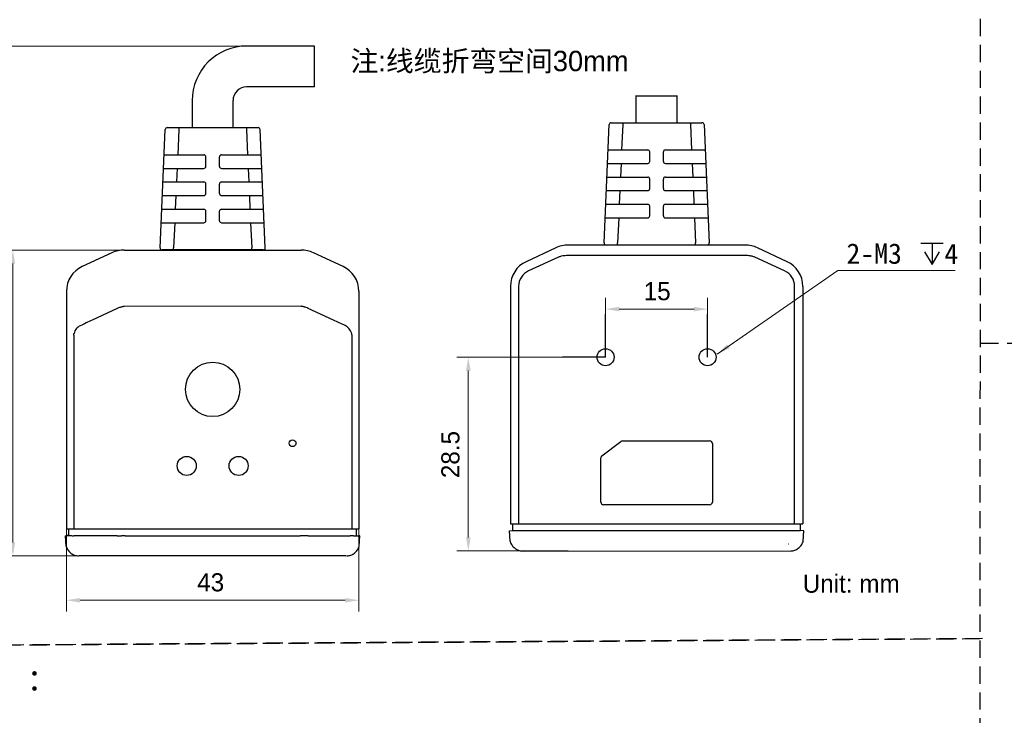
# Model space of a CAD drawing. Header units: millimetres. Extents: x 2329 to 5782, y 1296 to 2780.
# Tile 25 of 123: x 2857 to 3074, y 2064 to 2217. Entities that reach past the tile are written whole.
import ezdxf

# ---------------------------------------------------------------- set-up
doc = ezdxf.new("R2010")
doc.units = ezdxf.units.MM
doc.header["$LTSCALE"] = 0.3
doc.linetypes.add('CENTER', pattern=[50.8, 31.75, -6.35, 6.35, -6.35])
doc.linetypes.add('DASHED', pattern=[19.05, 12.7, -6.35])
doc.layers.add('00-轮廓线', color=7, linetype='Continuous', lineweight=30)
for name, color, linetype in [('00_COMPONENTS', 7, 'Continuous'), ('03_ALL_AXES', 7, 'Continuous'), ('50_ALL_DETAILS', 7, 'Continuous'), ('51__DRAFT_DIMS', 7, 'Continuous')]:
    doc.layers.add(name, color=color, linetype=linetype)
doc.styles.add('11', font='兰亭黑 GBK.TTF', dxfattribs={"height": 3})
doc.styles.add('2', font='兰亭黑 GBK.TTF', dxfattribs={"height": 3})
doc.styles.get("Standard").update_dxf_attribs({"font": 'simsun.ttc'})
doc.styles.add('尺寸值样式', font='兰亭黑 GBK.TTF', dxfattribs={"height": 4})
doc.dimstyles.new('CIRL(32)', dxfattribs={"dimtxt": 4, "dimasz": 3, "dimexe": 2.5, "dimexo": 0, "dimtad": 1, "dimtoh": 1, "dimdec": 3, "dimlfac": 0.666667, "dimdsep": 46, "dimtxsty": '尺寸值样式', "dimcen": 0, "dimclrd": 8, "dimclre": 8, "dimclrt": 7, "dimadec": 0, "dimazin": 0, "dimtp": 0.001, "dimtm": 0.001, "dimtfac": 1, "dimtdec": 3, "dimtofl": 0, "dimtmove": 0, "dimatfit": 0, "dimldrblk": '_FILLED', "dimfxl": 1, "dimtolj": 1, "dimlwd": 15, "dimlwe": 15, "dimarcsym": 0})
doc.dimstyles.new('DE（32)', dxfattribs={"dimscale": 0, "dimtxt": 3, "dimasz": 3, "dimexe": 2.5, "dimexo": 0, "dimtad": 1, "dimtoh": 1, "dimdec": 3, "dimlfac": 0.666667, "dimdsep": 46, "dimtxsty": '尺寸值样式', "dimblk": '_FILLED', "dimcen": 0, "dimclrd": 8, "dimclre": 8, "dimclrt": 7, "dimadec": 0, "dimazin": 0, "dimtp": 0.001, "dimtm": 0.001, "dimtfac": 1, "dimtdec": 3, "dimtmove": 0, "dimatfit": 3, "dimldrblk": '_FILLED', "dimfxl": 1, "dimtolj": 1, "dimlwd": 15, "dimlwe": 15, "dimarcsym": 0})

# ---------------------------------------------------------------- blocks, each defined once
blk = doc.blocks.new('_FILLED')
at = {"color": 0, "linetype": 'ByBlock'}
blk.add_solid([(0, 0), (-1, 0.167), (-1, -0.167)], dxfattribs=at)
blk = doc.blocks.new('*D76')
at = {"layer": '51__DRAFT_DIMS', "color": 8, "lineweight": 15}
for p, q in [((2867.31, 2157.44), (2867.31, 2086.76)), ((2931.81, 2157.44), (2931.81, 2086.76)), ((2870.31, 2089.26), (2928.81, 2089.26))]:
    blk.add_line(p, q, dxfattribs=at)
at = {"layer": 'Defpoints', "color": 0}
for p in [(2867.31, 2157.44), (2931.81, 2157.44), (2931.81, 2089.26)]:
    blk.add_point(p, dxfattribs=at)
at = {"layer": '51__DRAFT_DIMS', "color": 8, "linetype": 'ByBlock', "lineweight": 15, "xscale": 3, "yscale": 3, "zscale": 3, "rotation": 180}
blk.add_blockref('_FILLED', (2867.31, 2089.26), dxfattribs=at)
at = {"layer": '51__DRAFT_DIMS', "color": 8, "linetype": 'ByBlock', "lineweight": 15, "xscale": 3, "yscale": 3, "zscale": 3}
blk.add_blockref('_FILLED', (2931.81, 2089.26), dxfattribs=at)
at = {"layer": '51__DRAFT_DIMS', "color": 7, "insert": (2899.12, 2095.22), "char_height": 4, "attachment_point": 2, "line_spacing_factor": 0.9, "style": '尺寸值样式'}
blk.add_mtext('\\A1;43', dxfattribs=at)
blk = doc.blocks.new('*D77')
at = {"layer": '51__DRAFT_DIMS', "color": 8, "lineweight": 15}
for p, q in [((2880.06, 2166.53), (2852.99, 2166.53)), ((2855.49, 2163.53), (2855.49, 2102.04)), ((2879.15, 2099.04), (2852.99, 2099.04))]:
    blk.add_line(p, q, dxfattribs=at)
at = {"layer": 'Defpoints', "color": 0}
for p in [(2880.06, 2166.53), (2855.49, 2099.04), (2879.15, 2099.04)]:
    blk.add_point(p, dxfattribs=at)
at = {"layer": '51__DRAFT_DIMS', "color": 8, "linetype": 'ByBlock', "lineweight": 15, "xscale": 3, "yscale": 3, "zscale": 3}
for p, rotation in [((2855.49, 2166.53), 90), ((2855.49, 2099.04), 270)]:
    blk.add_blockref('_FILLED', p, dxfattribs=dict(at, rotation=rotation))
at = {"layer": '51__DRAFT_DIMS', "color": 7, "insert": (2849.53, 2132.79), "char_height": 4, "attachment_point": 2, "rotation": 90, "line_spacing_factor": 0.9, "style": '尺寸值样式'}
blk.add_mtext('\\A1;45(不含线缆){}{{\\H0.7x;}{}}', dxfattribs=at)
blk = doc.blocks.new('*D78')
at = {"layer": '51__DRAFT_DIMS', "color": 8, "lineweight": 15}
for p, q in [((2907.06, 2211.55), (2836.05, 2211.55)), ((2838.55, 2208.55), (2838.54, 2102.04)), ((2870.24, 2099.04), (2836.04, 2099.04))]:
    blk.add_line(p, q, dxfattribs=at)
at = {"layer": 'Defpoints', "color": 0}
for p in [(2907.06, 2211.55), (2838.54, 2099.04), (2870.24, 2099.04)]:
    blk.add_point(p, dxfattribs=at)
at = {"layer": '51__DRAFT_DIMS', "color": 8, "linetype": 'ByBlock', "lineweight": 15, "xscale": 3, "yscale": 3, "zscale": 3}
for p, rotation in [((2838.55, 2211.55), 89.99700245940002), ((2838.54, 2099.04), 269.9970024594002)]:
    blk.add_blockref('_FILLED', p, dxfattribs=dict(at, rotation=rotation))
at = {"layer": '51__DRAFT_DIMS', "color": 7, "insert": (2832.59, 2155.25), "char_height": 4, "attachment_point": 2, "rotation": 89.997, "line_spacing_factor": 0.9, "style": '尺寸值样式'}
blk.add_mtext('\\A1;75{}{{\\H0.7x;}{}}', dxfattribs=at)
blk = doc.blocks.new('*D79')
at = {"layer": '51__DRAFT_DIMS', "color": 8, "lineweight": 15}
for p, q in [((2980.43, 2142.88), (2953.46, 2142.88)), ((2955.96, 2139.88), (2955.96, 2103.13)), ((2978, 2100.13), (2953.46, 2100.13))]:
    blk.add_line(p, q, dxfattribs=at)
at = {"layer": 'Defpoints', "color": 0}
for p in [(2980.43, 2142.88), (2955.96, 2100.13), (2978, 2100.13)]:
    blk.add_point(p, dxfattribs=at)
at = {"layer": '51__DRAFT_DIMS', "color": 8, "linetype": 'ByBlock', "lineweight": 15, "xscale": 3, "yscale": 3, "zscale": 3}
for p, rotation in [((2955.96, 2142.88), 90), ((2955.96, 2100.13), 270)]:
    blk.add_blockref('_FILLED', p, dxfattribs=dict(at, rotation=rotation))
at = {"layer": '51__DRAFT_DIMS', "color": 7, "insert": (2950, 2121.41), "char_height": 4, "attachment_point": 2, "rotation": 90, "line_spacing_factor": 0.9, "style": '尺寸值样式'}
blk.add_mtext('\\A1;28.5{}{{\\H0.7x;}{}}', dxfattribs=at)
blk = doc.blocks.new('*D80')
at = {"layer": '51__DRAFT_DIMS', "color": 8, "lineweight": 15}
for p, q in [((2986.25, 2149.53), (2986.25, 2156)), ((3008.75, 2149.82), (3008.75, 2156)), ((2989.25, 2153.5), (3005.75, 2153.5))]:
    blk.add_line(p, q, dxfattribs=at)
at = {"layer": 'Defpoints', "color": 0}
for p in [(3008.75, 2153.5), (2986.25, 2149.53), (3008.75, 2149.82)]:
    blk.add_point(p, dxfattribs=at)
at = {"layer": '51__DRAFT_DIMS', "color": 8, "linetype": 'ByBlock', "lineweight": 15, "xscale": 3, "yscale": 3, "zscale": 3, "rotation": 180}
blk.add_blockref('_FILLED', (2986.25, 2153.5), dxfattribs=at)
at = {"layer": '51__DRAFT_DIMS', "color": 8, "linetype": 'ByBlock', "lineweight": 15, "xscale": 3, "yscale": 3, "zscale": 3}
blk.add_blockref('_FILLED', (3008.75, 2153.5), dxfattribs=at)
at = {"layer": '51__DRAFT_DIMS', "color": 7, "insert": (2997.62, 2159.46), "char_height": 4, "attachment_point": 2, "line_spacing_factor": 0.9, "style": '尺寸值样式'}
blk.add_mtext('\\A1;15', dxfattribs=at)

msp = doc.modelspace()

# ---------------------------------------------------------------- linework, layer by layer
at = {"layer": '00-轮廓线', "linetype": 'DASHED'}
for p, q in [((3069.10102, 2428.98334), (3068.13528, 1338.08001)), ((3069.09054, 2145.95621), (3377.49647, 2148.04778)), ((2762.00333, 2078.79471), (3068.96764, 2080.7923)), ((2762.67811, 2078.86694), (3069.64243, 2080.86453))]:
    msp.add_line(p, q, dxfattribs=at)
at = {"layer": '00-轮廓线'}
msp.add_line((2992.92691, 2200.54917), (3001.8817, 2200.54917), dxfattribs=at)
at = {"layer": '00_COMPONENTS'}
for p, q in [((2922.05925, 2211.5443), (2907.05925, 2211.54509)), ((2922.05878, 2202.5443), (2922.05925, 2211.5443)), ((2922.05878, 2202.5443), (2907.05878, 2202.54509)), ((2992.99543, 2194.63258), (2992.99511, 2200.63258)), ((3001.99511, 2200.63305), (3001.99543, 2194.63305)), ((2895.05862, 2199.54571), (2895.05831, 2193.54571)), ((2904.05831, 2193.54524), (2904.05862, 2199.54524)), ((2985.89232, 2168.10184), (2987.0305, 2194.2019)), ((2987.48005, 2194.63229), (3007.5108, 2194.63334)), ((2990.02765, 2194.20206), (2989.78476, 2188.63241)), ((2990.02763, 2194.63243), (2990.02765, 2194.20206)), ((3004.96323, 2194.63321), (3004.96325, 2194.20284)), ((3004.96325, 2194.20284), (3005.20672, 2188.63322)), ((3007.96039, 2194.20299), (3009.10131, 2168.10305)), ((2887.95243, 2167.01571), (2889.09334, 2193.11565)), ((2889.54294, 2193.546), (2909.57368, 2193.54495)), ((2892.09049, 2193.1155), (2891.84702, 2187.54588)), ((2892.09051, 2193.54587), (2892.09049, 2193.1155)), ((2907.02611, 2193.54509), (2907.02609, 2193.11472)), ((2907.02609, 2193.11472), (2907.26897, 2187.54507)), ((2911.16142, 2167.0145), (2910.02323, 2193.11456)), ((2888.84987, 2187.54604), (2897.60799, 2187.54558)), ((2901.50799, 2187.54538), (2910.26612, 2187.54492)), ((2986.78762, 2188.63226), (2995.54574, 2188.63272)), ((2995.99587, 2186.08272), (2995.99576, 2188.18275)), ((2998.99587, 2186.0829), (2998.99576, 2188.1829)), ((2999.44574, 2188.63292), (3008.20386, 2188.63338)), ((2898.05786, 2184.99554), (2898.05797, 2187.09557)), ((2901.05786, 2184.9954), (2901.05797, 2187.0954)), ((2986.65679, 2185.63225), (2995.5459, 2185.63272)), ((2989.65394, 2185.63241), (2989.52311, 2182.6324)), ((2999.4459, 2185.63292), (3008.335, 2185.63338)), ((3005.33786, 2185.63323), (3005.469, 2182.63323)), ((2888.71873, 2184.54605), (2897.60784, 2184.54558)), ((2891.71588, 2184.54589), (2891.58474, 2181.5459)), ((2901.50784, 2184.54538), (2910.39694, 2184.54491)), ((2907.3998, 2184.54507), (2907.53062, 2181.54506)), ((2888.5876, 2181.54605), (2897.60768, 2181.54558)), ((2898.05755, 2178.99554), (2898.05766, 2181.09557)), ((2901.05755, 2178.9954), (2901.05766, 2181.0954)), ((2901.50768, 2181.54538), (2910.52777, 2181.5449)), ((2986.52597, 2182.63224), (2995.54605, 2182.63272)), ((2995.99619, 2180.08272), (2995.99608, 2182.18275)), ((2998.99619, 2180.0829), (2998.99608, 2182.1829)), ((2999.44605, 2182.63292), (3008.46614, 2182.63339)), ((2986.39514, 2179.63224), (2995.54621, 2179.63272)), ((2989.39229, 2179.63239), (2989.26146, 2176.63239)), ((2999.44621, 2179.63292), (3008.59728, 2179.6334)), ((3005.60014, 2179.63324), (3005.73128, 2176.63325)), ((2888.45646, 2178.54606), (2897.60752, 2178.54558)), ((2891.4536, 2178.5459), (2891.32246, 2175.54591)), ((2901.50752, 2178.54538), (2910.65859, 2178.5449)), ((2907.66145, 2178.54505), (2907.79227, 2175.54505)), ((2986.26432, 2176.63223), (2995.54637, 2176.63272)), ((2999.44637, 2176.63292), (3008.72842, 2176.63341)), ((2888.32532, 2175.54607), (2897.60737, 2175.54558)), ((2898.05723, 2172.99556), (2898.05734, 2175.09557)), ((2901.05723, 2172.9954), (2901.05734, 2175.0954)), ((2901.50737, 2175.54538), (2910.78942, 2175.54489)), ((2995.9965, 2174.08274), (2995.99639, 2176.18275)), ((2998.9965, 2174.0829), (2998.99639, 2176.1829)), ((2888.19418, 2172.54607), (2897.60722, 2172.54558)), ((2891.19132, 2172.54592), (2890.94957, 2167.01556)), ((2901.5072, 2172.54538), (2910.92024, 2172.54488)), ((2907.9231, 2172.54504), (2908.16427, 2167.01466)), ((2986.13349, 2173.63222), (2995.54654, 2173.63272)), ((2989.13064, 2173.63238), (2988.88946, 2168.102)), ((2999.44651, 2173.63292), (3008.85956, 2173.63341)), ((3005.86241, 2173.63326), (3006.10417, 2168.1029)), ((2988.88949, 2167.63237), (2988.88946, 2168.102)), ((3006.10419, 2167.63327), (3006.10417, 2168.1029)), ((2877.3161, 2165.92643), (2870.77136, 2162.87457)), ((2880.05707, 2166.53409), (2919.05707, 2166.53409)), ((2910.71182, 2166.54489), (2888.40197, 2166.54606)), ((2890.94955, 2166.54593), (2890.94957, 2167.01556)), ((2908.16425, 2166.54503), (2908.16427, 2167.01466)), ((2928.34278, 2162.87457), (2921.79804, 2165.92643)), ((2975.25569, 2167.01377), (2968.71096, 2163.96191)), ((2991.61777, 2167.62143), (2977.99667, 2167.62143)), ((3008.65176, 2167.6334), (2986.34192, 2167.63223)), ((3016.99667, 2167.62143), (3003.37556, 2167.62143)), ((3026.28238, 2163.96191), (3019.73764, 2167.01377)), ((2975.82637, 2164.94255), (2969.26207, 2161.93239)), ((3016.99667, 2165.31488), (2977.99667, 2165.31488)), ((3025.73129, 2161.93238), (3019.16696, 2164.94255)), ((2867.30707, 2157.43672), (2867.30707, 2105.04172)), ((2931.80707, 2157.43672), (2931.80707, 2105.04172)), ((2965.24667, 2158.52406), (2965.24667, 2106.12906)), ((2967.05506, 2158.52406), (2967.05506, 2106.17038)), ((3027.93827, 2106.17038), (3027.93827, 2158.52406)), ((3029.74667, 2158.52406), (3029.74667, 2106.12906)), ((2878.50416, 2153.6357), (2872.94103, 2151.04079)), ((2919.05707, 2154.11144), (2880.05707, 2154.07178)), ((2926.21404, 2151.06249), (2920.62385, 2153.66905)), ((2868.95208, 2147.74264), (2868.95208, 2105.04172)), ((2930.30638, 2105.04172), (2930.30638, 2147.74256)), ((2989.97686, 2124.42906), (3009.19667, 2124.42906)), ((2985.43558, 2121.15824), (2989.61577, 2124.30824)), ((3009.79667, 2123.82906), (3009.79667, 2110.92906)), ((2985.19667, 2110.92906), (2985.19667, 2120.67906)), ((3009.19667, 2110.32906), (2985.79667, 2110.32906)), ((2867.30707, 2105.04172), (2931.80707, 2105.04172)), ((2867.83636, 2103.54172), (2867.83636, 2105.04172)), ((2931.25548, 2103.54172), (2931.25548, 2105.04172)), ((2965.24667, 2106.12906), (3029.74667, 2106.12906)), ((2965.79826, 2104.62906), (2965.79826, 2106.12906)), ((3029.21737, 2104.62906), (3029.21737, 2106.12906)), ((2867.10282, 2103.50288), (2867.83636, 2103.54172)), ((2867.22209, 2101.22691), (2867.10282, 2103.50288)), ((2867.10284, 2103.50288), (2867.16763, 2103.50665)), ((2867.22138, 2103.50944), (2867.27338, 2103.51194)), ((2867.67039, 2103.52165), (2868.17423, 2103.52165)), ((2878.50469, 2103.50252), (2868.96393, 2103.50252)), ((2880.26142, 2103.51036), (2918.85299, 2103.51036)), ((2920.60988, 2103.50252), (2929.8628, 2103.50252)), ((2930.65281, 2103.50252), (2931.70575, 2103.50252)), ((2931.25548, 2103.54172), (2932.01099, 2103.50084)), ((2931.89203, 2101.227), (2932.01119, 2103.50068)), ((2932.01099, 2103.50084), (2932.01119, 2103.50068)), ((2965.04274, 2104.58818), (2965.04255, 2104.58802)), ((2965.1617, 2102.31434), (2965.04255, 2104.58802)), ((2965.0498, 2104.58984), (2965.79826, 2104.62906)), ((2965.0498, 2104.58983), (2965.05082, 2104.58986)), ((2965.79851, 2104.62906), (3029.21713, 2104.62906)), ((3029.95092, 2104.59022), (3029.21737, 2104.62906)), ((3029.83164, 2102.31425), (3029.95092, 2104.59022)), ((3029.95071, 2104.59021), (3029.9509, 2104.59022)), ((2867.22274, 2101.22557), (2867.22211, 2101.22676)), ((2867.23542, 2101.15244), (2867.25742, 2101.08434)), ((2965.16184, 2102.31481), (2965.1617, 2102.31436)), ((2965.17503, 2102.23986), (2965.19259, 2102.18506)), ((3029.79632, 2102.17168), (3029.81832, 2102.23978)), ((3029.81829, 2102.23971), (3029.8185, 2102.24099)), ((2929.01782, 2099.04172), (2870.0963, 2099.04172)), ((2967.86957, 2100.1337), (2967.94099, 2100.13057)), ((2968.03592, 2100.12906), (3027.10951, 2100.13294))]:
    msp.add_line(p, q, dxfattribs=at)
for points in [[(2867.22361, 2101.20866), (2867.22405, 2101.20492), (2867.22635, 2101.18974), (2867.22932, 2101.17514), (2867.23285, 2101.16118), (2867.23541, 2101.15246)], [(2867.25742, 2101.08434), (2867.33675, 2100.87467), (2867.43154, 2100.67143), (2867.5413, 2100.47573), (2867.66543, 2100.28872), (2867.80315, 2100.11155), (2867.95373, 2099.94519), (2868.11631, 2099.79057), (2868.28991, 2099.64861), (2868.47356, 2099.5201), (2868.66618, 2099.40573), (2868.86655, 2099.30621), (2869.07348, 2099.22206), (2869.28589, 2099.15362), (2869.50269, 2099.10125), (2869.72262, 2099.0652), (2869.94422, 2099.0456)], [(2929.18416, 2099.04636), (2929.40623, 2099.06707), (2929.62629, 2099.10428), (2929.84293, 2099.1578), (2930.05507, 2099.22734), (2930.26164, 2099.3126), (2930.46152, 2099.41317), (2930.65352, 2099.5285), (2930.83641, 2099.6579), (2931.00918, 2099.80065), (2931.17087, 2099.95598), (2931.3205, 2100.12298), (2931.45727, 2100.3007), (2931.58037, 2100.48819), (2931.68912, 2100.68428), (2931.78288, 2100.88783), (2931.86115, 2101.09772)], [(2965.16171, 2102.31434), (2965.16297, 2102.29837), (2965.16612, 2102.27632), (2965.17065, 2102.25542), (2965.17506, 2102.23976)], [(2965.19259, 2102.18506), (2965.27085, 2101.97517), (2965.36462, 2101.77162), (2965.47336, 2101.57553), (2965.59647, 2101.38804), (2965.73323, 2101.21032), (2965.88287, 2101.04332), (2966.04455, 2100.88799), (2966.21732, 2100.74524), (2966.40022, 2100.61584), (2966.59221, 2100.50051), (2966.7921, 2100.39994), (2966.99867, 2100.31468), (2967.21081, 2100.24513), (2967.42745, 2100.19162), (2967.64751, 2100.1544), (2967.86957, 2100.1337)], [(3027.10951, 2100.13294), (3027.33112, 2100.15254), (3027.55104, 2100.18859), (3027.76785, 2100.24096), (3027.98026, 2100.3094), (3028.18718, 2100.39355), (3028.38755, 2100.49307), (3028.58018, 2100.60744), (3028.76383, 2100.73595), (3028.93743, 2100.87791), (3029.10001, 2101.03253), (3029.25058, 2101.19888), (3029.38831, 2101.37606), (3029.51243, 2101.56307), (3029.62219, 2101.75877), (3029.71699, 2101.96201), (3029.79632, 2102.17168)], [(3029.81832, 2102.2398), (3029.82089, 2102.24852), (3029.82442, 2102.26248), (3029.82738, 2102.27708), (3029.82968, 2102.29226), (3029.83013, 2102.296)]]:
    msp.add_lwpolyline(points, dxfattribs=at)
for centre, radius in [((2986.24667, 2142.87653), 1.875), ((3008.74667, 2142.87653), 1.875), ((2899.55862, 2135.79172), 6), ((2917.1821, 2123.91138), 0.75), ((2893.82707, 2118.90172), 2.1), ((2905.28707, 2118.90172), 2.1)]:
    msp.add_circle(centre, radius, dxfattribs=at)
for centre, radius, start, end in [((2907.05862, 2199.54509), 12, 89.9970025, 179.9970025), ((2907.05862, 2199.54509), 3, 89.9970025, 179.9970025), ((2987.48008, 2194.18229), 0.45, 90.0029975, 177.5029975), ((3007.51082, 2194.18334), 0.45, 2.5029975, 90.0029975), ((2889.54291, 2193.096), 0.45, 89.9970025, 177.4970025), ((2909.57366, 2193.09495), 0.45, 2.4970025, 89.9970025), ((2897.60797, 2187.09558), 0.45, 359.9970025, 89.9970025), ((2901.50797, 2187.09538), 0.45, 89.9970025, 179.9970025), ((2995.54576, 2188.18272), 0.45, 0.0029975, 90.0029975), ((2999.44576, 2188.18292), 0.45, 90.0029975, 180.0029975), ((2989.80621, 2186.07666), 0.44424, 270.0230586, 302.6506597), ((2995.54587, 2186.08272), 0.45, 270.0029975, 0.0029975), ((2999.44587, 2186.08292), 0.45, 180.0029975, 270.0029975), ((2897.60786, 2184.99558), 0.45, 269.9970025, 359.9970025), ((2901.50786, 2184.99538), 0.45, 179.9970025, 269.9970025), ((2897.60766, 2181.09558), 0.45, 359.9970025, 89.9970025), ((2901.50766, 2181.09538), 0.45, 89.9970025, 179.9970025), ((2995.54608, 2182.18272), 0.45, 0.0029975, 90.0029975), ((2999.44608, 2182.18292), 0.45, 90.0029975, 180.0029975), ((2897.60755, 2178.99558), 0.45, 269.9970025, 359.9970025), ((2901.50755, 2178.99538), 0.45, 179.9970025, 269.9970025), ((2995.54619, 2180.08272), 0.45, 270.0029975, 0.0029975), ((2999.44619, 2180.08292), 0.45, 180.0029975, 270.0029975), ((2995.54639, 2176.18272), 0.45, 0.0029975, 90.0029975), ((2999.44639, 2176.18292), 0.45, 90.0029975, 180.0029975), ((2897.60734, 2175.09558), 0.45, 359.9970025, 89.9970025), ((2901.50734, 2175.09538), 0.45, 89.9970025, 179.9970025), ((2897.60723, 2172.99558), 0.45, 269.9970025, 359.9970025), ((2901.50723, 2172.99538), 0.45, 179.9970025, 269.9970025), ((2995.5465, 2174.08272), 0.45, 270.0029975, 0.0029975), ((2999.4465, 2174.08292), 0.45, 180.0029975, 270.0029975), ((2986.34189, 2168.08223), 0.45, 177.5029975, 270.0029975), ((3008.65174, 2168.0834), 0.45, 270.0029975, 2.5029975), ((2880.05707, 2160.0484), 6.48569, 90, 115), ((2888.402, 2166.99606), 0.45, 177.4970025, 269.9970025), ((2910.71184, 2166.99489), 0.45, 269.9970025, 2.4970025), ((2919.05707, 2160.0484), 6.48569, 65, 90), ((2977.99667, 2161.13574), 6.48569, 90, 115), ((3016.99667, 2161.13574), 6.48569, 65, 90), ((2971.24667, 2158.52406), 6, 115, 180), ((2977.5453, 2161.12172), 4.18969, 105.2434047, 114.2223389), ((2976.66596, 2164.31509), 0.87752, 100.5320081, 104.6683888), ((3018.32738, 2164.31511), 0.8775, 75.3321398, 79.4696469), ((3017.44813, 2161.122), 4.18939, 65.777436, 74.7569103), ((3023.74667, 2158.52406), 6, 0, 65), ((2873.30707, 2157.43672), 6, 115, 180), ((2925.80707, 2157.43672), 6, 0, 65), ((2970.79181, 2158.52302), 3.7368, 114.1652077, 179.9841169), ((3024.20162, 2158.52308), 3.7367, 0.0150131, 65.8353148), ((2871.34821, 2150.26841), 1.09308, 201.711874, 203.5414848), ((2869.74872, 2151.72543), 3.67077, 256.6044705, 257.9080382), ((2989.97686, 2123.82906), 0.6, 90, 127), ((3009.19667, 2123.82906), 0.6, 0, 90), ((2985.79667, 2120.67906), 0.6, 127, 180), ((2985.79667, 2110.92906), 0.6, 180, 270), ((3009.19667, 2110.92906), 0.6, 270, 0), ((2867.5755, 2096.09034), 7.42751, 92.9943675, 93.1478948), ((2867.87316, 2090.37214), 13.15346, 92.8402568, 92.9880265), ((2867.74565, 2093.2146), 10.30814, 91.7842027, 92.6258932), ((2867.67442, 2095.54613), 7.97553, 90.0289733, 91.7942814), ((2868.87107, 2108.34487), 4.84134, 267.2561702, 268.1186844), ((2880.5034, 1972.41036), 131.10042, 90.195065, 90.4705342), ((2880.26152, 2043.14469), 60.36567, 90.0001017, 90.194056), ((2918.85289, 2043.14503), 60.36534, 89.806198, 89.9998987), ((2906.4532, -668.87322), 2772.41189, 89.70743099, 89.73952242), ((2929.86134, 2076.9708), 26.53173, 89.375869, 89.9968514), ((2930.65376, 2093.30844), 10.19408, 90.0053287, 91.0069049), ((2931.70479, 2093.03395), 10.46857, 88.9731757, 89.9947439), ((2867.51674, 2101.24191), 0.29501, 182.9445321, 186.4700509), ((2867.51809, 2101.2421), 0.29638, 186.4766599, 189.702305), ((3026.53601, 2100.48743), 1.11403, 87.9747615, 90.0011015), ((3029.53565, 2102.32944), 0.29638, 350.297695, 353.5233401), ((3029.537, 2102.32925), 0.29501, 353.5299491, 357.0554679), ((2968.03591, 2103.11506), 2.986, 266.2932968, 268.1791662), ((2968.03596, 2103.11733), 2.98827, 268.1795514, 269.9991554)]:
    msp.add_arc(centre, radius, start, end, dxfattribs=at)
for centre, major_axis, start_param, end_param in [((2869.11912, 2103.53395), (0.59959, 0.00815), -2.317579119, -1.833284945), ((2880.06135, 2103.81773), (6.01444, 0.08179), -1.833284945, -1.677189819)]:
    msp.add_ellipse(centre, major_axis=major_axis, ratio=0.050612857, start_param=start_param, end_param=end_param, dxfattribs=at)
for points, knots in [([(2977.99667, 2165.31488), (2977.87049, 2165.31488), (2977.37104, 2165.30339), (2976.87258, 2165.24632), (2976.50556, 2165.17782)], [0, 0, 0, 0, 0.252581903, 1, 1, 1, 1]), ([(3018.48775, 2165.17783), (3018.36658, 2165.20044), (3017.87346, 2165.2806), (3017.37292, 2165.31488), (3016.99667, 2165.31488)], [0, 0, 0, 0, 0.246762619, 1, 1, 1, 1]), ([(2879.17593, 2153.89032), (2879.11937, 2153.87266), (2878.89553, 2153.80006), (2878.6756, 2153.71466), (2878.51569, 2153.64093)], [0, 0, 0, 0, 0.251773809, 1, 1, 1, 1]), ([(2880.05707, 2154.07178), (2879.98171, 2154.07181), (2879.83134, 2154.05358), (2879.61001, 2154.00944), (2879.39102, 2153.9559), (2879.24739, 2153.91261), (2879.17593, 2153.89032)], [0, 0, 0, 0, 0.250659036, 0.501164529, 0.751035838, 1, 1, 1, 1]), ([(2919.94731, 2153.92881), (2919.87518, 2153.9515), (2919.73011, 2153.99537), (2919.50883, 2154.04924), (2919.2852, 2154.09391), (2919.13321, 2154.11144), (2919.05707, 2154.11144)], [0, 0, 0, 0, 0.248952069, 0.498817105, 0.749320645, 1, 1, 1, 1]), ([(2920.61185, 2153.67474), (2920.55853, 2153.69978), (2920.34161, 2153.79606), (2920.11746, 2153.87535), (2919.94731, 2153.92881)], [0, 0, 0, 0, 0.248277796, 1, 1, 1, 1]), ([(2870.34611, 2149.83182), (2870.01049, 2149.67517), (2869.39897, 2149.203), (2869.05394, 2148.50398), (2868.97978, 2148.13618)], [0, 0, 0, 0, 0.496762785, 1, 1, 1, 1]), ([(2930.2158, 2148.15463), (2930.18809, 2148.24741), (2930.12642, 2148.43116), (2929.96719, 2148.78318), (2929.69892, 2149.18621), (2929.28185, 2149.58497), (2928.95351, 2149.78445), (2928.78142, 2149.86405)], [0, 0, 0, 0, 0.126356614, 0.252539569, 0.503423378, 0.75257092, 1, 1, 1, 1]), ([(2868.95208, 2147.74264), (2868.95208, 2147.80848), (2868.95498, 2147.94002), (2868.96682, 2148.07168), (2868.97978, 2148.13618)], [0, 0, 0, 0, 0.500187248, 1, 1, 1, 1]), ([(2930.30638, 2147.74256), (2930.29937, 2147.81293), (2930.28015, 2147.95258), (2930.24395, 2148.09024), (2930.2158, 2148.15464)], [0, 0, 0, 0, 0.501554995, 1, 1, 1, 1]), ([(2930.47462, 2103.50095), (2930.45259, 2103.50056), (2930.3445, 2103.4994), (2930.2364, 2103.50002), (2930.15035, 2103.50095)], [0, 0, 0, 0, 0.203821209, 1, 1, 1, 1]), ([(2932.01119, 2103.50068), (2932.01114, 2103.50002), (2932.00718, 2103.50065), (2932.00273, 2103.49959), (2931.99246, 2103.49993), (2931.97954, 2103.4997), (2931.96254, 2103.49987), (2931.93317, 2103.50014), (2931.90936, 2103.50054), (2931.89239, 2103.50084)], [0, 0, 0, 0, 0.016748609, 0.065276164, 0.145587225, 0.257228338, 0.399511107, 0.571662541, 1, 1, 1, 1])]:
    msp.add_open_spline(points, degree=3, knots=knots, dxfattribs=at)
for points in [[(2872.94103, 2151.04079), (2872.07579, 2150.63836), (2871.21081, 2150.2354), (2870.34611, 2149.83182)], [(2928.78142, 2149.86405), (2927.92537, 2150.26298), (2927.06959, 2150.66249), (2926.21404, 2151.06249)], [(2868.17423, 2103.52165), (2868.32931, 2103.52165), (2868.48441, 2103.51672), (2868.63931, 2103.50908)], [(2965.04274, 2104.58818), (2965.04497, 2104.58911), (2965.04739, 2104.58971), (2965.0498, 2104.58984)]]:
    msp.add_open_spline(points, degree=3, dxfattribs=at)
at = {"layer": '03_ALL_AXES', "linetype": 'CENTER'}
for p, q in [((2986.24667, 2142.87653), (2986.24667, 2152.85153)), ((3008.74667, 2142.87653), (3008.74667, 2152.85153)), ((2986.24667, 2142.87653), (2976.27167, 2142.87653))]:
    msp.add_line(p, q, dxfattribs=at)
at = {"layer": '50_ALL_DETAILS'}
for p, q in [((3055.81639, 2168.02519), (3060.69139, 2168.02519)), ((3058.25387, 2168.02519), (3058.25387, 2163.33768))]:
    msp.add_line(p, q, dxfattribs=at)
msp.add_lwpolyline([(3056.5664, 2166.15019), (3058.25387, 2163.33768), (3059.94138, 2166.15019)], dxfattribs=at)

# ---------------------------------------------------------------- texts
at = {"insert": (3029.73575, 2094.92662), "char_height": 4, "attachment_point": 1, "style": '尺寸值样式'}
msp.add_mtext_dynamic_manual_height_columns('Unit: mm', width=28.3632339, gutter_width=1, heights=[0], dxfattribs=at)
at = {"layer": '00-轮廓线', "insert": (2765.01836, 2074.30018), "char_height": 5, "width": 133.2646888, "attachment_point": 1, "style": '2'}
msp.add_mtext('MV-ID2016M-00C-NNN（3:2）：', dxfattribs=at)
at = {"layer": '50_ALL_DETAILS', "style": '11'}
msp.add_text('注:线缆折弯空间30mm', height=4.5, dxfattribs=at).set_placement((2929.96706, 2205.99021))
at = {"layer": '50_ALL_DETAILS'}
for s, p in [('2-M3', (3039.37073, 2163.4994)), ('4', (3060.98196, 2163.43042))]:
    msp.add_text(s, height=4.5, dxfattribs=at).set_placement(p)

# ---------------------------------------------------------------- dimensions: what is measured, and where the dimension line sits
at = {"layer": '51__DRAFT_DIMS'}
for base, p1, p2, angle, text, picture, middle in [((2838.5429, 2099.04338), (2907.05925, 2211.54509), (2870.2357, 2099.04172), 269.9970025, '<>{}{{\\H0.7x;}{}}', '*D78', (2838.54584, 2155.24821)), ((2855.48985, 2099.04172), (2880.05707, 2166.53409), (2879.15082, 2099.04172), 270, '<>(不含线缆){}{{\\H0.7x;}{}}', '*D77', (2855.48985, 2132.7879)), ((2955.96188, 2100.12906), (2980.42946, 2142.87653), (2977.99667, 2100.12906), 270, '<>{}{{\\H0.7x;}{}}', '*D79', (2955.96188, 2121.4105))]:
    dim = msp.add_linear_dim(base=base, p1=p1, p2=p2, angle=angle, text=text, dimstyle='DE（32)', override={"dimscale": 1, "dimdec": 1, "dimlfac": 0.666667, "dimpost": '<>'}, dxfattribs=at)
    dim.commit()
    dim.dimension.update_dxf_attribs({"geometry": picture, "text_midpoint": middle, "dimtype": 160})
for base, p1, p2, picture, middle in [((3008.74667, 2153.50401), (2986.24667, 2149.52524), (3008.74667, 2149.81645), '*D80', (2997.6241, 2153.50401)), ((2931.80707, 2089.25688), (2867.30707, 2157.43672), (2931.80707, 2157.43672), '*D76', (2899.11614, 2089.25688))]:
    dim = msp.add_linear_dim(base=base, p1=p1, p2=p2, dimstyle='DE（32)', override={"dimscale": 1, "dimpost": '<>'}, dxfattribs=at)
    dim.commit()
    dim.dimension.update_dxf_attribs({"geometry": picture, "text_midpoint": middle, "dimtype": 160})

# ---------------------------------------------------------------- leaders
at = {"layer": '50_ALL_DETAILS'}
msp.add_leader([(3010.88654, 2143.57182), (3037.50191, 2162.00434), (3063.38963, 2162.00434)], dimstyle='CIRL(32)', dxfattribs=at)

doc.saveas('drawing.dxf')
